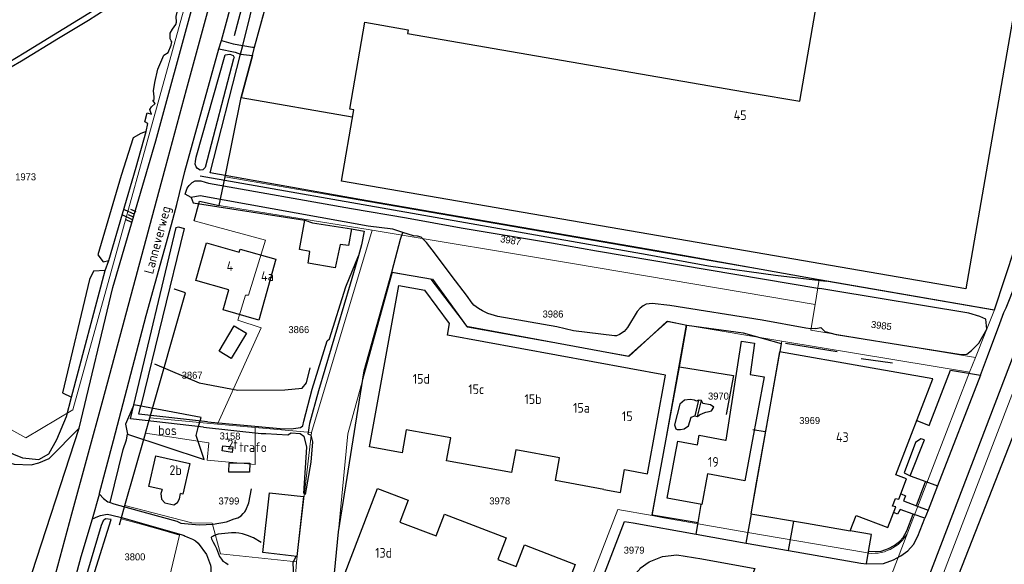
# Model space of a CAD drawing. Header units: metres. Extents: x 233874 to 239264, y 443832 to 448222.
# Tile 147 of 198: x 237204 to 237457, y 446192 to 446332. Entities that reach past the tile are written whole.
import ezdxf
from ezdxf.enums import TextEntityAlignment as Align

# ---------------------------------------------------------------- set-up
doc = ezdxf.new("R2010")
doc.units = ezdxf.units.M
doc.header["$MEASUREMENT"] = 0
doc.linetypes.add('DGN3', pattern=[54.868356, 36.578904, -18.289452])
for name, color, linetype in [('CULTUURAANDUIDING', 253, 'Continuous'), ('DAKRAND', 4, 'Continuous'), ('DAKRAND-BYG', 4, 'Continuous'), ('FUNKTIEAAND', 253, 'Continuous'), ('Goud-kadastrale grenzen', 13, 'Continuous'), ('HEG', 253, 'Continuous'), ('HEK', 253, 'Continuous'), ('HOOFDGEBOUW', 4, 'Continuous'), ('HOUTWAL', 253, 'Continuous'), ('HUISNUMMER', 253, 'Continuous'), ('INSTEEKSLOOT', 153, 'Continuous'), ('KANTVERH', 253, 'Continuous'), ('KANTWATER', 153, 'Continuous'), ('KUNSTWERK', 253, 'Continuous'), ('MIDSLTGREPPEL', 253, 'Continuous'), ('MUUR', 253, 'Continuous'), ('OVERIGEAFSCH', 253, 'Continuous'), ('OVLIJNOBJ', 253, 'Continuous'), ('RASTER', 253, 'Continuous'), ('SCHUTTING', 253, 'Continuous'), ('STRAATNAAM', 253, 'Continuous'), ('TALUD', 253, 'Continuous')]:
    doc.layers.add(name, color=color, linetype=linetype)
for name, color, linetype, lineweight in [('G01 kadestrale perceelsgrens', 73, 'Continuous', 0), ('G02 kadestrale sectiegrens', 73, 'DGN3', 30), ('Z01 perceelnummer', 73, 'Continuous', 13)]:
    doc.layers.add(name, color=color, linetype=linetype, lineweight=lineweight)
doc.styles.get("Standard").update_dxf_attribs({"font": 'iso.shx'})
doc.styles.add('Styledgn001', font='dgn001.shx')

# ---------------------------------------------------------------- blocks, each defined once
blk = doc.blocks.new('TA', base_point=(75009.5, 300012))
for p, q in [((75009.5, 300012.5), (75010, 300012.5)), ((75009.5, 300012.25), (75010.5, 300012.25)), ((75009.5, 300012), (75010, 300012)), ((75009.5, 300011.75), (75010.5, 300011.75)), ((75009.5, 300011.5), (75010, 300011.5))]:
    blk.add_line(p, q)
blk = doc.blocks.new('A$C1532452F')
at = {"layer": 'G01 kadestrale perceelsgrens'}
for p, q in [((237256.712, 446291.705), (237409.613, 446265.288)), ((237278.978, 446225.923), (237294.532, 446277.998)), ((237454.69, 446257.5), (237459.014, 446270.816)), ((237408.545, 446258.884), (237409.613, 446265.288)), ((237409.613, 446265.288), (237454.69, 446257.5)), ((237366.62, 446204.56), (237375.32, 446253.59)), ((237375.32, 446253.59), (237399.98, 446249.49)), ((237434.796, 446172.289), (237466.845, 446255.704)), ((237391.243, 446200.211), (237399.98, 446249.49)), ((237399.98, 446249.49), (237448.264, 446241.434)), ((237448.264, 446241.434), (237449.785, 446245.236)), ((237432.418, 446200.337), (237448.264, 446241.434)), ((237237.358, 446229.711), (237254.787, 446228.124)), ((237254.787, 446228.124), (237264.466, 446227.244)), ((237264.466, 446227.244), (237278.978, 446225.923)), ((237275.124, 446192.691), (237278.978, 446225.923)), ((237283.722, 446177.857), (237287.603, 446218.499)), ((237357.754, 446206.161), (237366.62, 446204.56)), ((237422.342, 446174.06), (237432.418, 446200.337)), ((237391.243, 446200.211), (237421.489, 446195.039)), ((237272.496, 446156.027), (237275.124, 446192.691))]:
    blk.add_line(p, q, dxfattribs=at)
at = {"layer": 'G01 kadestrale perceelsgrens', "flags": 128}
for points in [[(237166.88, 446300.935), (237196.253, 446229.623), (237205.461, 446224.619), (237217.562, 446231.769), (237249.696, 446347.804)], [(237166.88, 446300.935), (237185.219, 446311.624), (237205.049, 446323.613), (237222.821, 446334.558), (237227.592, 446337.371), (237228.519, 446338.036), (237230.123, 446338.575), (237233.117, 446339.525), (237240.159, 446341.451)], [(237255.214, 446284.334), (237294.042, 446278.079), (237294.532, 446277.998)], [(237248.725, 446280.377), (237267.138, 446275.396), (237262.724, 446261.305), (237261.961, 446261.276), (237259.984, 446254.861), (237265.977, 446252.846), (237254.787, 446228.124)], [(237294.532, 446277.998), (237346.102, 446269.449), (237408.545, 446258.884)], [(237287.603, 446218.499), (237288.285, 446225.63), (237296.927, 446256.984), (237299.771, 446267.193), (237309.615, 446265.418), (237319.071, 446253.015), (237332.876, 446250.536), (237360.69, 446245.556), (237365.835, 446250.288), (237370.417, 446254.486), (237375.32, 446253.59)], [(237408.545, 446258.884), (237407.447, 446252.299), (237449.785, 446245.236)], [(237449.785, 446245.236), (237452.284, 446251.483), (237454.69, 446257.5)], [(237236.234, 446225.756), (237252.553, 446223.327), (237252.143, 446218.826), (237264.442, 446217.707), (237264.466, 446227.244)], [(237275.124, 446192.691), (237255.574, 446194.748), (237253.394, 446202.618), (237248.194, 446202.75), (237230.945, 446207.154)], [(237338.69, 446156.679), (237341.6, 446164.231), (237357.754, 446206.161)], [(237244.983, 446199.582), (237240.606, 446200.79), (237235.128, 446202.332), (237229.986, 446203.78)], [(237366.62, 446204.56), (237369.575, 446204.038), (237391.243, 446200.211)], [(237235.662, 446179.918), (237236.721, 446184.396), (237241.144, 446183.35), (237244.983, 446199.582)]]:
    blk.add_lwpolyline(points, dxfattribs=at)
at = {"layer": 'G01 kadestrale perceelsgrens'}
blk.add_ellipse((237423.396, 446205.027), major_axis=(-1.907, -9.988), ratio=1, start_param=0, end_param=1.2800566, dxfattribs=at)
at = {"layer": 'G02 kadestrale sectiegrens'}
for p, q in [((237263.75, 446322.919), (237264.28, 446325.059)), ((237260.866, 446312.153), (237263.75, 446322.919)), ((237256.712, 446291.705), (237260.866, 446312.153)), ((237255.214, 446284.334), (237256.712, 446291.705)), ((237236.234, 446225.756), (237237.358, 446229.711)), ((237229.986, 446203.78), (237230.945, 446207.154)), ((237214.531, 446149.423), (237229.986, 446203.78))]:
    blk.add_line(p, q, dxfattribs=at)
at = {"layer": 'G02 kadestrale sectiegrens', "flags": 128}
for points in [[(237264.28, 446325.059), (237275.631, 446366.18), (237277.874, 446373.859), (237280.12, 446382.098)], [(237248.725, 446280.377), (237250.173, 446285.469), (237255.214, 446284.334)], [(237237.358, 446229.711), (237246.515, 446261.917), (237243.742, 446262.85), (237248.725, 446280.377)], [(237230.945, 446207.154), (237236.225, 446225.724), (237236.234, 446225.756)]]:
    blk.add_lwpolyline(points, dxfattribs=at)
at = {"layer": 'G01 kadestrale perceelsgrens', "style": 'Styledgn001'}
for s, rotation, p in [('3987', 350.18832, (237330.197, 446275.39)), ('3985', 353.03871, (237425.579, 446253.471)), ('3158', 359.19711, (237257.991, 446225.034))]:
    blk.add_text(s, height=1.8, rotation=rotation, dxfattribs=at).set_placement(p, align=Align.MIDDLE_CENTER)
at = {"layer": 'Z01 perceelnummer', "linetype": 'Continuous', "lineweight": 13, "style": 'Styledgn001'}
for s, p in [('1973', (237205.408, 446291.739)), ('3986', (237341.085, 446256.434)), ('3866', (237275.688, 446252.423)), ('3867', (237248.237, 446240.691)), ('3970', (237383.651, 446235.323)), ('3969', (237407.128, 446229.03)), ('3799', (237257.715, 446208.334)), ('3978', (237327.383, 446208.351)), ('3979', (237361.959, 446195.681)), ('3800', (237233.529, 446193.953))]:
    blk.add_text(s, height=1.8, dxfattribs=at).set_placement(p, align=Align.MIDDLE_CENTER)

msp = doc.modelspace()

# ---------------------------------------------------------------- linework, layer by layer
at = {"layer": 'DAKRAND'}
for points in [[(237385.65, 446223.98), (237389.62, 446249.46), (237392.95, 446248.92), (237391.8, 446240.89), (237395.41, 446240.3)], [(237372.45, 446219.7), (237373.2, 446223.75), (237378.27, 446222.82)], [(237240.51, 446211.3), (237240.23, 446210.22), (237240.33, 446208.83), (237241.21, 446207.88), (237243.53, 446207.38), (237244.48, 446207.97), (237244.96, 446208.89), (237245.27, 446210.22)]]:
    msp.add_lwpolyline(points, dxfattribs=at)
at = {"layer": 'DAKRAND-BYG'}
for points in [[(237289.22, 446278.33), (237288.51, 446274.07), (237286.35, 446274.36), (237285.08, 446268.3), (237278.06, 446269.48), (237278.54, 446272.53), (237275.85, 446273.04), (237277.24, 446280.55)], [(237277.24, 446280.55), (237279.23, 446279.92), (237289.22, 446278.33)], [(237262.2, 446251.55), (237258.29, 446245.02), (237255.18, 446246.88), (237259.09, 446253.42), (237262.2, 446251.55)], [(237258.75, 446222.28), (237258.53, 446220.84), (237255.96, 446221.22), (237256.15, 446222.51), (237258.75, 446222.28)], [(237257.74, 446218.13), (237263.07, 446218.06), (237263.04, 446215.72), (237257.71, 446215.78), (237257.74, 446218.13)], [(237266.39, 446195.1), (237268.15, 446210.46), (237276.92, 446209.45), (237275.16, 446194.09), (237266.39, 446195.1)]]:
    msp.add_lwpolyline(points, dxfattribs=at)
at = {"layer": 'HEG'}
for p, q in [((237400.88, 446248.92), (237414.23, 446246.77)), ((237420.36, 446244.96), (237428.48, 446243.86))]:
    msp.add_line(p, q, dxfattribs=at)
msp.add_lwpolyline([(237366.58, 446204.81), (237373.62, 446242.81), (237387.5, 446240.59), (237385.61, 446230.58)], dxfattribs=at)
at = {"layer": 'HEK'}
for points in [[(237465.16, 446328.67), (237461.06, 446279.04), (237460.75, 446276.21), (237459.92, 446273.52), (237454.59, 446257.46), (237411.33, 446264.92), (237408.54, 446265.4), (237367.8, 446272.71), (237291.43, 446285.89), (237252.92, 446292.78), (237260.7, 446323.29), (237261.26, 446325.51), (237274.48, 446379.05), (237283.19, 446393.36), (237286.98, 446396.03), (237320.02, 446419.3), (237377.68, 446459.93), (237412.98, 446484.63), (237409.05, 446500), (237409.02, 446500.1), (237408.42, 446501.19)], [(237299.61, 446267.22), (237310.08, 446265.44), (237318.86, 446253.28), (237360.48, 446245.61), (237370.63, 446254.63), (237375.52, 446253.54)]]:
    msp.add_lwpolyline(points, dxfattribs=at)
at = {"layer": 'HOOFDGEBOUW'}
for p, q in [((237314.5, 446254.04), (237308.15, 446262.57)), ((237395.41, 446240.3), (237392.16, 446222.78)), ((237396.59, 446231.13), (237393.37, 446213.02)), ((237392.16, 446222.78), (237390.45, 446213.52)), ((237354.17, 446211.29), (237358.44, 446210.51))]:
    msp.add_line(p, q, dxfattribs=at)
for points in [[(237392.33, 446313.28), (237404.58, 446311.16), (237413.1, 446360.45), (237462.71, 446351.88), (237447.33, 446262.88), (237286.65, 446290.64), (237289.82, 446308.96), (237288.81, 446309.15), (237292.68, 446331.54), (237303.83, 446329.59), (237303.66, 446328.64), (237392.33, 446313.28)], [(237269.81, 446270.55), (237265.39, 446254.89), (237256.2, 446257.49), (237257.67, 446262.7), (237249.17, 446265.09), (237251.9, 446274.77), (237260.36, 446272.38), (237260.58, 446273.15), (237269.81, 446270.55)], [(237354.17, 446211.29), (237341.72, 446213.57), (237342.8, 446219.47), (237331.51, 446221.53), (237330.44, 446215.62), (237313.72, 446218.67), (237314.8, 446224.58), (237303.34, 446226.67), (237302.26, 446220.76), (237293.89, 446222.29), (237301.46, 446263.79), (237308.15, 446262.57)], [(237370.01, 446240.73), (237313.94, 446250.96), (237314.5, 446254.04)], [(237421.78, 446242.78), (237399.35, 446246.73), (237396.59, 446231.13)], [(237484.79, 446237.19), (237466.96, 446244.19), (237439.33, 446173.79), (237474.74, 446160.02)], [(237432.02, 446214.01), (237429.3, 446215.06), (237438.8, 446239.78), (237421.78, 446242.78)], [(237358.44, 446210.51), (237359.52, 446216.41), (237365.37, 446215.34), (237370.01, 446240.73)], [(237378.27, 446222.82), (237378.72, 446225.27), (237385.43, 446224.02), (237385.65, 446223.98)], [(237240.51, 446211.3), (237237.13, 446212.06), (237238.92, 446219.96), (237247.66, 446217.98), (237245.87, 446210.08), (237245.27, 446210.22)], [(237390.45, 446213.52), (237380.82, 446215.3), (237379.35, 446207.39), (237370.48, 446209.03), (237372.45, 446219.7)], [(237393.37, 446213.02), (237391.96, 446205.06), (237406.35, 446202.62)], [(237406.35, 446202.62), (237417.58, 446200.64), (237419.1, 446204.59), (237427.22, 446201.47), (237429.28, 446206.83), (237428.47, 446206.97), (237429.23, 446208.97), (237430.03, 446208.83), (237432.02, 446214.01)], [(237346.78, 446192.03), (237335.67, 446163.1), (237286.65, 446181.92), (237287.15, 446188.73), (237295.93, 446211.56), (237303.86, 446208.51), (237301.71, 446202.92), (237311.04, 446199.34), (237313.19, 446204.94), (237329.06, 446198.84), (237326.91, 446193.25), (237331.57, 446191.46), (237333.73, 446197.06), (237346.78, 446192.03)]]:
    msp.add_lwpolyline(points, dxfattribs=at)
at = {"layer": 'HOUTWAL'}
for points in [[(237247.98, 446286.4), (237248.55, 446285.07), (237277.24, 446280.55)], [(237238.58, 446243.62), (237250.02, 446238.69), (237260.03, 446236.81), (237272.08, 446236.9), (237276.54, 446237.38), (237277.68, 446238.71), (237278.63, 446242.62)], [(237250.56, 446229.85), (237233.27, 446233.06), (237231.07, 446228.06), (237231.58, 446225.49), (237251.32, 446218.99), (237249.29, 446225.16), (237249.83, 446227.28), (237250.56, 446229.85)], [(237274.9, 446158.26), (237275.37, 446167.66), (237274.23, 446192.47), (237274.98, 446194.11)]]:
    msp.add_lwpolyline(points, dxfattribs=at)
at = {"layer": 'INSTEEKSLOOT'}
for points in [[(237259.07, 446322.47), (237258.88, 446322.13), (237251.59, 446294.1), (237251.01, 446293.51), (237250.29, 446293.45), (237249.61, 446293.86), (237249.26, 446294.32), (237249.02, 446295.01), (237249.08, 446295.67), (237249.29, 446296.76), (237256.78, 446323.1), (237257.97, 446323.26), (237258.76, 446322.91), (237259.07, 446322.47)], [(237302.41, 446277.44), (237299.92, 446278.25), (237293.52, 446279.07), (237250.29, 446286.84), (237247.98, 446286.4), (237246.45, 446287.27), (237246.93, 446288.84), (237247.45, 446289.52), (237248.23, 446290.31), (237249.03, 446290.73), (237250.45, 446290.73), (237251.58, 446290.34), (237252.49, 446290.13), (237289.25, 446283.56), (237303.37, 446281.21), (237317.5, 446278.62), (237340.69, 446274.77), (237352.28, 446272.67), (237409.77, 446263.04)], [(237233.27, 446233.06), (237244.15, 446278.68), (237244.7, 446278.84), (237246.18, 446278.48), (237235.02, 446232.83)], [(237408.69, 446252.68), (237407.43, 446252.66), (237406.1, 446252.78), (237394.89, 446254.82), (237371.17, 446258.63), (237366.64, 446259.15), (237365.02, 446258.96), (237364.25, 446258.56), (237363.51, 446257.93), (237362.77, 446257.11), (237360.29, 446252.99), (237359.37, 446251.92), (237358.18, 446251.14), (237357.46, 446250.86), (237356.91, 446250.85), (237346.38, 446252.09), (237342.09, 446253.16), (237326.91, 446255.84), (237324.34, 446256.55), (237322.99, 446257.29), (237321.96, 446257.83), (237320.72, 446258.75), (237320.03, 446259.6), (237319.05, 446260.97), (237314.9, 446266.42), (237310.82, 446271.83), (237308.51, 446274.82), (237307.62, 446275.79), (237307.15, 446276.22), (237306.22, 446276.45), (237305.2, 446276.53), (237302.41, 446277.44)], [(237252.18, 446228.74), (237270.93, 446227.01), (237273.68, 446226.94), (237276.11, 446227.26), (237276.73, 446227.63), (237276.95, 446228.86), (237279.13, 446237.13), (237282.98, 446249.58), (237283.55, 446250.01), (237287.83, 446263.42), (237291.01, 446271.44), (237288.88, 446264.12), (237280.76, 446236.67), (237278.44, 446228.27), (237278.23, 446227.22), (237278.17, 446226.44), (237278, 446225.65), (237278.79, 446225.23), (237279.2, 446223.55), (237278.74, 446218.33), (237277.36, 446210.01)], [(237408.69, 446252.68), (237410.02, 446252.97), (237411.02, 446251.96), (237413.93, 446251.14), (237435.3, 446247.7), (237445.63, 446246.1), (237446.71, 446246.04), (237447.6, 446246.12), (237448.79, 446247.09), (237450.63, 446248.93), (237452.68, 446252.51), (237452.48, 446255.1), (237450.91, 446255.83), (237448.05, 446256.69), (237412.87, 446262.53), (237409.77, 446263.04)], [(237251.13, 446227.33), (237232.41, 446229.45), (237233.27, 446233.06)], [(237252.18, 446228.74), (237234.5, 446230.71), (237235.02, 446232.83)], [(237251.13, 446227.33), (237266.01, 446225.7), (237267.18, 446225.67), (237272.87, 446225.32), (237273.73, 446225.91), (237276.06, 446225.72), (237276.96, 446225.04), (237277.65, 446222.16), (237276.87, 446210.3)], [(237227.39, 446203.59), (237225.92, 446203.76), (237225.33, 446203.23), (237224.84, 446202.02), (237220.42, 446187.03), (237215.51, 446171.17), (237211.75, 446157.32), (237213.38, 446156.93), (237219.02, 446176.78), (237227.39, 446203.59)]]:
    msp.add_lwpolyline(points, dxfattribs=at)
at = {"layer": 'KANTVERH'}
msp.add_line((237395.7, 446226.13), (237392.51, 446226.62), dxfattribs=at)
for points in [[(237274.07, 446402.68), (237272.58, 446403.26), (237271.2, 446400.79), (237268.93, 446395.25), (237267.02, 446391.05), (237265.32, 446385.49), (237261.33, 446370.78), (237256.79, 446352.99), (237252.9, 446336.72), (237246.69, 446314.12), (237241.3, 446294.09), (237239.62, 446287.73), (237225.28, 446234.42), (237217.2, 446204.91), (237207.64, 446169.3), (237204.06, 446153.89), (237203.8, 446149.9), (237204.51, 446142.47), (237204.75, 446127.96), (237204.36, 446101.65), (237204.13, 446074.08), (237203.21, 446054.37), (237201.38, 446034.5), (237198.74, 446025.19)], [(237255.78, 446326.8), (237269.02, 446375.46), (237273.31, 446391.61), (237273.92, 446395.26), (237274.11, 446396.04), (237273.42, 446396.15), (237273.64, 446397.18), (237275.61, 446402.09), (237274.07, 446402.68)], [(237222.64, 446203.78), (237224.42, 446210.09), (237224.38, 446210.34), (237228.01, 446223.9), (237236.42, 446256.05), (237242.92, 446279.5), (237244.27, 446284.59), (237246.33, 446293.13), (237255.13, 446324.65), (237255.78, 446326.8), (237258.79, 446325.96), (237261.26, 446325.51), (237263.77, 446325.1), (237264.28, 446325.06), (237275.63, 446366.18), (237277.87, 446373.86), (237283.19, 446393.36), (237400.83, 446373.08)], [(237451.04, 446240.73), (237452.92, 446245.52), (237456.04, 446254.01), (237457.11, 446256.82), (237457.71, 446258.01), (237460.21, 446264.3), (237461.96, 446268.84), (237463.28, 446273.03), (237464.1, 446277.62), (237464.32, 446279.66), (237464.75, 446285.28), (237466.77, 446309.93), (237468.71, 446334.77), (237469.19, 446340.9), (237469.3, 446344.37), (237469.04, 446345.87), (237468.62, 446346.74), (237467.88, 446348.22), (237466.8, 446350.02)], [(237255.13, 446324.65), (237259.35, 446323.82), (237260.7, 446323.29), (237263.75, 446322.92), (237260.87, 446312.15), (237289.45, 446307.13)], [(237429.18, 446166.43), (237443.93, 446204.96), (237459.78, 446246.23)], [(237434.73, 446229.05), (237437.89, 446227.75), (237443.39, 446241.96), (237451.04, 446240.73), (237439.98, 446212.22)], [(237436.64, 446224.04), (237435.71, 446224.31), (237434.39, 446223.39), (237431.43, 446215.54), (237433.02, 446214.81), (237436.64, 446224.04)], [(237433.02, 446214.81), (237436.98, 446213.34), (237439.98, 446212.22), (237437.61, 446206)], [(237434.61, 446207.12), (237434.62, 446207.13), (237436.95, 446213.27), (237436.98, 446213.34)], [(237224.42, 446210.09), (237225.44, 446208.98), (237226.59, 446208.15), (237227.13, 446207.98), (237228.07, 446207.63), (237232.11, 446206.45), (237244.27, 446203.14), (237245.34, 446202.63), (237250.04, 446202.24), (237253.69, 446202.41), (237257.07, 446202.99), (237259.06, 446203.74), (237259.99, 446204.04), (237260.88, 446204.49), (237261.41, 446205.12), (237261.77, 446205.56), (237262, 446205.81), (237262.05, 446205.95), (237262.83, 446207.9), (237263.49, 446211.5)], [(237430.64, 446210.14), (237431.81, 446209.64), (237431.31, 446208.36), (237434.61, 446207.12), (237437.61, 446206), (237436.8, 446203.89)], [(237342.15, 446158.2), (237354.8, 446190.77), (237359.52, 446203.05), (237361.75, 446202.68), (237377.92, 446199.81), (237378.48, 446202.77), (237379.22, 446207.44)], [(237421.73, 446192.16), (237426.13, 446192.23), (237428.71, 446193.18), (237430.58, 446194.2), (237432.4, 446195.55), (237433.8, 446197.12), (237434.99, 446199.29), (237436.8, 446203.89), (237433.78, 446204.94), (237430.39, 446206.11), (237429.73, 446204.92), (237428.98, 446205.3)], [(237208.61, 446143.02), (237208.95, 446148.42), (237208.73, 446151.89), (237208.72, 446151.98), (237210.19, 446158.14), (237212.77, 446168.21), (237219.71, 446194.02), (237222.64, 446203.78), (237223.98, 446204.36), (237224.66, 446204.59), (237225.51, 446204.79), (237226.4, 446204.9), (237227.27, 446204.73), (237230.38, 446203.98), (237245.66, 446199.6), (237246.21, 446199.45), (237246.45, 446199.32), (237246.86, 446199.08), (237247.51, 446198.82)], [(237377.92, 446199.81), (237390.82, 446197.52), (237392.14, 446205.03), (237392.14, 446205.03)], [(237390.82, 446197.52), (237401.72, 446195.59), (237403.09, 446203.17)], [(237422.29, 446195.37), (237425.53, 446195.42), (237427.39, 446196.1), (237428.85, 446196.9), (237430.23, 446197.93), (237431.17, 446198.98), (237432.1, 446200.66), (237433.78, 446204.94)], [(237401.72, 446195.59), (237420.31, 446192.3), (237421.73, 446192.16), (237422.29, 446195.37), (237423.05, 446199.72), (237417.52, 446200.67)], [(237247.51, 446198.82), (237248.32, 446198.55), (237249.11, 446198.04), (237249.76, 446197.47), (237251.91, 446194.59), (237253, 446191.8), (237253.05, 446191.25), (237253.07, 446190.52), (237253.07, 446189.86), (237252.71, 446189.29), (237252.19, 446188.78), (237251.65, 446188.4), (237250.44, 446188.66), (237248.71, 446183.56)], [(237266.03, 446197.68), (237264.04, 446198.86), (237262.48, 446199.48), (237261.18, 446199.87), (237260.22, 446200.03), (237259.51, 446200.12), (237258.72, 446200.12), (237258.39, 446200.16), (237254.91, 446199.79), (237254.2, 446199.54), (237253.82, 446199.34), (237253.54, 446199.23), (237253.31, 446199.12), (237253.1, 446198.96), (237253.21, 446198.56), (237253.63, 446197.72), (237254.05, 446196.94), (237254.47, 446196.07), (237255.32, 446194.02), (237255.79, 446193.37), (237256.18, 446192.84), (237256.88, 446192.39), (237257.49, 446192)], [(237348.18, 446156.29), (237358.25, 446182.88), (237359.73, 446186.37), (237361.45, 446188.88), (237363.31, 446190.74), (237363.55, 446191.09), (237365.85, 446192.64), (237369.3, 446194.03), (237372.94, 446194.5), (237379.41, 446193.41), (237392.98, 446190.98), (237384.57, 446169.28)]]:
    msp.add_lwpolyline(points, dxfattribs=at)
at = {"layer": 'KANTWATER'}
for points in [[(237167.71, 446298.67), (237169.42, 446298.85), (237171.19, 446299.51), (237172.72, 446301.12), (237173.71, 446302.16), (237174.7, 446303.38), (237177.28, 446305.44), (237180.47, 446307.4), (237181.97, 446308.43), (237183.21, 446309.23), (237184.54, 446310.01), (237185.74, 446310.65), (237191.35, 446314.21), (237192.66, 446314.84), (237193.18, 446315.22), (237193.72, 446315.64), (237194.42, 446316.26), (237195.88, 446317.15), (237196.31, 446316.93), (237204.36, 446321.56), (237213.87, 446327.39), (237221.62, 446332.07), (237225.83, 446334.81)], [(237237.83, 446309.77), (237238.7, 446310.63), (237238.14, 446311.4), (237238.44, 446311.59), (237238.45, 446312.29), (237238.34, 446313.89), (237238.67, 446315.97), (237239.42, 446319.44), (237240.99, 446323.07), (237242.06, 446323.76), (237242.88, 446325.6), (237242.99, 446326.45), (237242.85, 446326.75), (237242.58, 446327.2), (237242.59, 446327.79), (237242.62, 446328.73), (237243.22, 446329.75), (237244.03, 446330.9), (237244.18, 446331.54), (237244.11, 446332.99), (237244.54, 446334.81), (237245.64, 446335.6)], [(237200.67, 446221.25), (237202.27, 446220.35), (237204.61, 446219.43), (237208.79, 446218.98), (237211.38, 446220.49), (237213.46, 446224.17), (237215.94, 446230.04), (237217.17, 446235.03), (237225.84, 446267.6), (237226.77, 446270.21), (237233.81, 446294.25), (237236.42, 446303.38), (237236.83, 446305.48), (237236.03, 446305.85), (237236.67, 446308.2), (237237.77, 446307.84), (237237.62, 446308.25), (237237.4, 446309.09), (237237.83, 446309.77)], [(237378.52, 446234.31), (237378.04, 446234.04), (237377.49, 446234.27), (237376.4, 446234.45), (237374.91, 446234.27), (237373.75, 446233.23), (237372.31, 446227.89), (237372.66, 446226.9), (237373.05, 446226.75), (237373.86, 446226.75), (237374.87, 446226.9), (237375.96, 446227.66), (237376.6, 446229.94), (237377.55, 446230.22)], [(237378.27, 446230.05), (237378.78, 446230.54), (237379.7, 446230.91), (237380.37, 446231.18), (237381.23, 446231.32), (237381.88, 446231.54), (237382.45, 446232.48), (237381.63, 446233.05), (237379.66, 446233.43), (237379.31, 446234.17)]]:
    msp.add_lwpolyline(points, dxfattribs=at)
at = {"layer": 'KUNSTWERK'}
msp.add_lwpolyline([(237379.31, 446234.17), (237378.52, 446234.31), (237377.55, 446230.22), (237378.27, 446230.05), (237379.31, 446234.17)], dxfattribs=at)
at = {"layer": 'MIDSLTGREPPEL'}
msp.add_lwpolyline([(237274.57, 446387.58), (237274.38, 446385.93), (237259.04, 446328.05)], dxfattribs=at)
at = {"layer": 'MUUR'}
msp.add_line((237366.58, 446204.81), (237378.48, 446202.77), dxfattribs=at)
at = {"layer": 'OVERIGEAFSCH'}
msp.add_lwpolyline([(237250.35, 446292.01), (237307.89, 446281.88), (237365.29, 446271.72), (237381.12, 446268.85), (237398.34, 446266.47), (237411.33, 446264.92)], dxfattribs=at)
at = {"layer": 'OVLIJNOBJ'}
msp.add_line((237201.09, 446171.46), (237219.21, 446227.05), dxfattribs=at)
for points in [[(237190.1, 446239.62), (237190.51, 446234.17), (237192.9, 446227.54), (237193.78, 446224.39), (237198.3, 446219.58), (237199.88, 446218.56), (237202.43, 446217.84), (237206.86, 446217.62), (237208.77, 446218.15), (237211.42, 446219.23), (237219.21, 446227.05), (237227.81, 446263.25), (237238.9, 446301), (237248.37, 446335.59), (237250.74, 446339.97), (237249.86, 446341.51)], [(237236.42, 446303.38), (237235.05, 446302.9), (237233.1, 446301.75), (237230.01, 446292.04), (237224.02, 446271.65), (237225.39, 446269.85), (237226.77, 446270.21)], [(237299.61, 446267.22), (237300.15, 446269.17), (237301.89, 446275.71), (237302.41, 446277.44)], [(237225.84, 446267.6), (237222.89, 446267.47), (237221.87, 446265.36), (237214.86, 446236.13), (237217.17, 446235.03)], [(237283.08, 446171.13), (237285.88, 446200.38), (237292.49, 446241.78), (237299.61, 446267.22)], [(237227.13, 446207.98), (237230.53, 446221.55), (237231.37, 446224.04), (237231.58, 446225.49)]]:
    msp.add_lwpolyline(points, dxfattribs=at)
at = {"layer": 'RASTER'}
msp.add_line((237373.62, 446242.81), (237375.52, 446253.54), dxfattribs=at)
for points in [[(237157.16, 446338.12), (237152.68, 446335.83), (237153.95, 446332.89), (237154.92, 446330.26), (237155.95, 446327.4), (237166.88, 446300.93), (237185.22, 446311.62), (237205.05, 446323.61), (237222.82, 446334.56), (237227.59, 446337.37), (237228.52, 446338.04), (237230.12, 446338.58), (237233.12, 446339.53), (237242.25, 446342.02), (237248.07, 446343.73)], [(237375.52, 446253.54), (237390.03, 446251.57), (237399.83, 446248.82), (237399.47, 446246.71)]]:
    msp.add_lwpolyline(points, dxfattribs=at)
at = {"layer": 'SCHUTTING'}
msp.add_lwpolyline([(237289.22, 446278.33), (237292.53, 446277.75), (237291.81, 446274.27), (237291.01, 446271.44)], dxfattribs=at)

# ---------------------------------------------------------------- block references
at = {"layer": 'Goud-kadastrale grenzen', "linetype": 'Continuous'}
msp.add_blockref('A$C1532452F', (0, 0), dxfattribs=at)
at = {"layer": 'TALUD', "xscale": 2.92, "yscale": 2.92, "rotation": 154.6744}
msp.add_blockref('TA', (237233.18, 446281.37), dxfattribs=at)

# ---------------------------------------------------------------- texts
at = {"layer": 'CULTUURAANDUIDING'}
msp.add_text('bos', height=2.5, dxfattribs=at).set_placement((237239.51, 446225.27))
at = {"layer": 'FUNKTIEAAND'}
msp.add_text('trafo', height=2.5, dxfattribs=at).set_placement((237260.36, 446220.93))
at = {"layer": 'HUISNUMMER'}
for s, p in [('45', (237387.58, 446306.35)), ('4', (237257.12, 446267.51)), ('4a', (237265.97, 446264.95)), ('15d', (237305, 446238.5)), ('15c', (237319.29, 446235.83)), ('15b', (237333.75, 446233.29)), ('15a', (237346.25, 446231.04)), ('15', (237358.83, 446228.88)), ('43', (237413.89, 446223.51)), ('2t', (237257.31, 446221.65)), ('19', (237380.96, 446217.13)), ('2b', (237242.4, 446215.02)), ('13d', (237295.33, 446193.75))]:
    msp.add_text(s, height=2.5, dxfattribs=at).set_placement(p)
at = {"layer": 'STRAATNAAM'}
msp.add_text('Lanneverweg', height=2.5, rotation=75.0464, dxfattribs=at).set_placement((237238.16, 446266.56))

doc.saveas('drawing.dxf')
